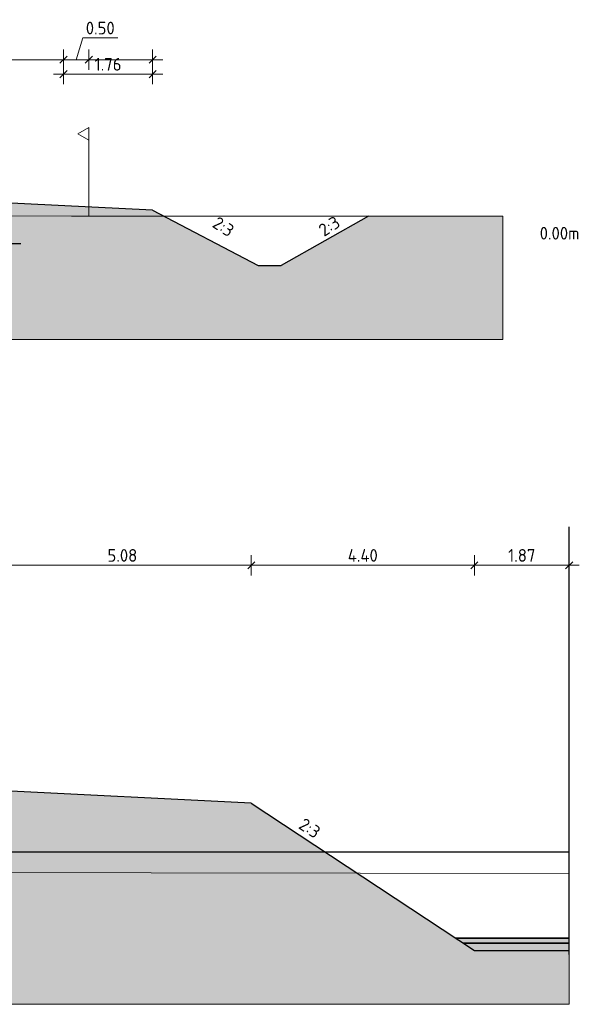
# Model space of a CAD drawing. Header units: metres. Extents: x -54 to 109, y -117 to 84.
# Tile 57 of 256: x 10 to 21, y -63 to -44. Entities that reach past the tile are written whole.
import ezdxf
from ezdxf.lldxf.tags import DXFTag

# ---------------------------------------------------------------- set-up
doc = ezdxf.new("R2010")
doc.units = ezdxf.units.M
doc.linetypes.add('AL-NAP_LIJN', pattern=[15.25, 12, -1.5, 0.25, -1.5])
doc.layers.get('Defpoints').update_dxf_attribs({"color": 151})
for name, color, linetype, lineweight in [('B-WE-GW-MAAIVELD-GD', 253, 'Continuous', 18), ('N-WE-GR-BOOM-S', 90, 'Continuous', 25), ('N-WE-KG-GRENS_PERCEEL-G', 10, 'KG-PERCEEL', 18), ('N-WE-WH-WATERPEIL_WINTERPEIL-GD', 150, 'Continuous', 35), ('N-WE-WH-WATERPEIL_ZOMERPEIL-GD', 150, 'Continuous', 35), ('X-XX-AL-CONSTRUCTIELIJN-GD', 7, 'Continuous', 25), ('X-XX-AL-M', 7, 'Continuous', 18), ('X-XX-AL-NAP-GD', 7, 'AL-NAP_LIJN', 25), ('X-XX-AL-T25', 7, 'Continuous', 25)]:
    doc.layers.add(name, color=color, linetype=linetype, lineweight=lineweight)
for name, color, linetype, lineweight, true_color in [('N-WE-GW-GROND_ZAND_DRAINEERZAND-V', 7, 'Continuous', 18, 0xf6e8be), ('N-WE-GW-GROND_ZAND_FUNDERINGSZAND-V', 7, 'Continuous', 18, 0xf8ed6b), ('N-WE-WH-WATERPEIL_ZOMERPEIL-V', 7, 'Continuous', 5, 0x0f87ff)]:
    doc.layers.add(name, color=color, linetype=linetype, lineweight=lineweight, true_color=true_color)
doc.styles.add('NLCS-ISO', font='NLCS-ISO.ttf')
doc.styles.add('NLCS-ISO-M100-T25', font='NLCS-ISO.ttf', dxfattribs={"height": 0.25})
tags = doc.linetypes.add('KG-PERCEEL', pattern='A,5.5,-2,["P",Standard,S=1.8,R=0,X=-0.5,Y=-0.9],-2,5.5,-2,[5,NLCS.shx,S=0.75,R=0,X=0,Y=0],-2', length=19).pattern_tags.tags
tags[6] = DXFTag(74, 10)
doc.dimstyles.new('NLCS-M100-T25-SCHRAP_L2_H2', dxfattribs={"dimscale": 0.1, "dimtxt": 2.5, "dimasz": 1.4, "dimexe": 2, "dimexo": 2, "dimgap": 0.7, "dimtad": 1, "dimzin": 0, "dimdsep": 46, "dimtxsty": 'NLCS-ISO-M100-T25', "dimblk": 'OBLIQUE', "dimcen": 0, "dimdle": 2, "dimclrd": 256, "dimclre": 256, "dimclrt": 256, "dimazin": 0, "dimtfac": 1, "dimtdec": 3, "dimtofl": 0, "dimtmove": 0, "dimatfit": 3, "dimldrblk": 'OBLIQUE', "dimfxl": 2, "dimfxlon": 1, "dimtfillclr": 256, "dimtolj": 1, "dimtzin": 0, "dimlwd": -1, "dimlwe": -1, "dimarcsym": 0})

# ---------------------------------------------------------------- blocks, each defined once
blk = doc.blocks.new('SOG-ERFGRENS_LINKS-D')
for p, q in [((-0.433, 3.25), (0, 3.5)), ((0, 3), (0, 3.5)), ((-0.433, 3.25), (0, 3)), ((0, 0), (0, 3))]:
    blk.add_line(p, q)
blk = doc.blocks.new('_Oblique')
at = {"color": 0, "linetype": 'ByBlock', "lineweight": -2}
blk.add_line((-0.5, -0.5), (0.5, 0.5), dxfattribs=at)
blk = doc.blocks.new('*D264')
at = {"layer": 'Defpoints', "color": 0, "transparency": 16777216}
for p in [(12.935, -44.725), (3.177, -47.206), (12.935, -47.694)]:
    blk.add_point(p, dxfattribs=at)
at = {"layer": 'X-XX-AL-M', "transparency": 16777216}
for p, q in [((3.177, -44.925), (3.177, -44.525)), ((12.935, -44.925), (12.935, -44.525)), ((2.977, -44.725), (13.135, -44.725))]:
    blk.add_line(p, q, dxfattribs=at)
at = {"layer": 'X-XX-AL-M', "transparency": 16777216, "xscale": 0.14, "yscale": 0.14, "zscale": 0.14, "rotation": 180}
blk.add_blockref('_Oblique', (3.177, -44.725), dxfattribs=at)
at = {"layer": 'X-XX-AL-M', "transparency": 16777216, "xscale": 0.14, "yscale": 0.14, "zscale": 0.14}
blk.add_blockref('_Oblique', (12.935, -44.725), dxfattribs=at)
at = {"layer": 'X-XX-AL-M', "transparency": 16777216, "insert": (8.056, -44.53), "char_height": 0.25, "attachment_point": 5, "style": 'NLCS-ISO-M100-T25'}
blk.add_mtext('\\A1;9.76', dxfattribs=at)
blk = doc.blocks.new('*D265')
at = {"layer": 'Defpoints', "color": 0, "transparency": 16777216}
for p in [(11.177, -45.01), (12.935, -47.694), (11.177, -47.81)]:
    blk.add_point(p, dxfattribs=at)
at = {"layer": 'X-XX-AL-M', "transparency": 16777216}
for p, q in [((11.177, -45.21), (11.177, -44.81)), ((12.935, -45.21), (12.935, -44.81)), ((13.135, -45.01), (10.977, -45.01))]:
    blk.add_line(p, q, dxfattribs=at)
at = {"layer": 'X-XX-AL-M', "transparency": 16777216, "xscale": 0.14, "yscale": 0.14, "zscale": 0.14, "rotation": 180}
blk.add_blockref('_Oblique', (11.177, -45.01), dxfattribs=at)
at = {"layer": 'X-XX-AL-M', "transparency": 16777216, "xscale": 0.14, "yscale": 0.14, "zscale": 0.14}
blk.add_blockref('_Oblique', (12.935, -45.01), dxfattribs=at)
at = {"layer": 'X-XX-AL-M', "transparency": 16777216, "insert": (12.056, -44.815), "char_height": 0.25, "attachment_point": 5, "style": 'NLCS-ISO-M100-T25'}
blk.add_mtext('\\A1;1.76', dxfattribs=at)
blk = doc.blocks.new('*D266')
at = {"layer": 'Defpoints', "color": 0, "transparency": 16777216}
for p in [(11.177, -44.725), (11.177, -47.81), (11.677, -47.811)]:
    blk.add_point(p, dxfattribs=at)
at = {"layer": 'X-XX-AL-M', "transparency": 16777216}
for p, q in [((11.427, -44.725), (11.556, -44.295)), ((11.556, -44.295), (12.246, -44.295)), ((11.177, -44.925), (11.177, -44.525)), ((11.677, -44.925), (11.677, -44.525)), ((11.877, -44.725), (10.977, -44.725))]:
    blk.add_line(p, q, dxfattribs=at)
at = {"layer": 'X-XX-AL-M', "transparency": 16777216, "xscale": 0.14, "yscale": 0.14, "zscale": 0.14, "rotation": 180}
blk.add_blockref('_Oblique', (11.177, -44.725), dxfattribs=at)
at = {"layer": 'X-XX-AL-M', "transparency": 16777216, "xscale": 0.14, "yscale": 0.14, "zscale": 0.14}
blk.add_blockref('_Oblique', (11.677, -44.725), dxfattribs=at)
at = {"layer": 'X-XX-AL-M', "transparency": 16777216, "insert": (11.901, -44.1), "char_height": 0.25, "attachment_point": 5, "style": 'NLCS-ISO-M100-T25'}
blk.add_mtext('\\A1;0.50', dxfattribs=at)
blk = doc.blocks.new('*D456')
at = {"layer": 'Defpoints', "color": 0, "transparency": 16777216}
for p in [(14.879, -54.694), (9.798, -59.13), (14.879, -59.384)]:
    blk.add_point(p, dxfattribs=at)
at = {"layer": 'X-XX-AL-M', "transparency": 16777216}
for p, q in [((9.798, -54.894), (9.798, -54.494)), ((14.879, -54.894), (14.879, -54.494)), ((9.598, -54.694), (15.079, -54.694))]:
    blk.add_line(p, q, dxfattribs=at)
at = {"layer": 'X-XX-AL-M', "transparency": 16777216, "xscale": 0.14, "yscale": 0.14, "zscale": 0.14, "rotation": 180}
blk.add_blockref('_Oblique', (9.798, -54.694), dxfattribs=at)
at = {"layer": 'X-XX-AL-M', "transparency": 16777216, "xscale": 0.14, "yscale": 0.14, "zscale": 0.14}
blk.add_blockref('_Oblique', (14.879, -54.694), dxfattribs=at)
at = {"layer": 'X-XX-AL-M', "transparency": 16777216, "insert": (12.338, -54.499), "char_height": 0.25, "attachment_point": 5, "style": 'NLCS-ISO-M100-T25'}
blk.add_mtext('\\A1;5.08', dxfattribs=at)
blk = doc.blocks.new('*D457')
at = {"layer": 'Defpoints', "color": 0, "transparency": 16777216}
for p in [(19.28, -54.694), (14.879, -59.384), (19.28, -62.287)]:
    blk.add_point(p, dxfattribs=at)
at = {"layer": 'X-XX-AL-M', "transparency": 16777216}
for p, q in [((14.879, -54.894), (14.879, -54.494)), ((19.28, -54.894), (19.28, -54.494)), ((14.679, -54.694), (19.48, -54.694))]:
    blk.add_line(p, q, dxfattribs=at)
at = {"layer": 'X-XX-AL-M', "transparency": 16777216, "xscale": 0.14, "yscale": 0.14, "zscale": 0.14, "rotation": 180}
blk.add_blockref('_Oblique', (14.879, -54.694), dxfattribs=at)
at = {"layer": 'X-XX-AL-M', "transparency": 16777216, "xscale": 0.14, "yscale": 0.14, "zscale": 0.14}
blk.add_blockref('_Oblique', (19.28, -54.694), dxfattribs=at)
at = {"layer": 'X-XX-AL-M', "transparency": 16777216, "insert": (17.079, -54.499), "char_height": 0.25, "attachment_point": 5, "style": 'NLCS-ISO-M100-T25'}
blk.add_mtext('\\A1;4.40', dxfattribs=at)
blk = doc.blocks.new('*D458')
at = {"layer": 'Defpoints', "color": 0, "transparency": 16777216}
for p in [(21.15, -54.694), (19.28, -62.287), (21.15, -62.287)]:
    blk.add_point(p, dxfattribs=at)
at = {"layer": 'X-XX-AL-M', "transparency": 16777216}
for p, q in [((19.28, -54.894), (19.28, -54.494)), ((21.15, -54.894), (21.15, -54.494)), ((19.08, -54.694), (21.35, -54.694))]:
    blk.add_line(p, q, dxfattribs=at)
at = {"layer": 'X-XX-AL-M', "transparency": 16777216, "xscale": 0.14, "yscale": 0.14, "zscale": 0.14, "rotation": 180}
blk.add_blockref('_Oblique', (19.28, -54.694), dxfattribs=at)
at = {"layer": 'X-XX-AL-M', "transparency": 16777216, "xscale": 0.14, "yscale": 0.14, "zscale": 0.14}
blk.add_blockref('_Oblique', (21.15, -54.694), dxfattribs=at)
at = {"layer": 'X-XX-AL-M', "transparency": 16777216, "insert": (20.215, -54.499), "char_height": 0.25, "attachment_point": 5, "style": 'NLCS-ISO-M100-T25'}
blk.add_mtext('\\A1;1.87', dxfattribs=at)

msp = doc.modelspace()

# ---------------------------------------------------------------- hatches: boundary and pattern name
at = {"layer": 'N-WE-GW-GROND_ZAND_DRAINEERZAND-V'}
h = msp.add_hatch(color=256, dxfattribs=at)
h.dxf.hatch_style = 1
h.paths.add_polyline_path([(3.177, -47.206), (3.177, -47.348), (3.384, -47.365), (3.391, -47.366), (3.393, -47.368), (4.688, -48.346), (6.579, -48.346), (7.265, -47.807), (7.504, -47.806), (7.645, -47.802), (13.158, -47.811), (12.935, -47.694)])
h.paths.add_polyline_path([(5.79, -48.788), (5.974, -48.811), (6.164, -48.671), (6.579, -48.346), (4.688, -48.346), (5.166, -48.707)])
h = msp.add_hatch(color=256, dxfattribs=at)
h.dxf.hatch_style = 1
h.paths.add_polyline_path([(6.794, -59.18), (4.614, -59.125), (4.614, -59.264), (4.614, -60.346), (16.337, -60.346), (14.879, -59.384), (6.794, -58.98)])
h = msp.add_hatch(color=256, dxfattribs=at)
h.dxf.hatch_style = 1
h.paths.add_polyline_path([(16.973, -60.766), (16.337, -60.346), (4.614, -60.346), (4.614, -60.743), (4.654, -60.743)])
at = {"layer": 'N-WE-GW-GROND_ZAND_FUNDERINGSZAND-V'}
h = msp.add_hatch(color=256, dxfattribs=at)
h.dxf.hatch_style = 1
h.paths.add_polyline_path([(15.016, -48.782), (13.158, -47.811), (11.333, -47.811), (11.177, -47.81), (7.826, -47.804), (7.645, -47.802), (7.504, -47.806), (7.265, -47.807), (6.164, -48.671), (5.974, -48.811), (5.79, -48.788), (5.166, -48.707), (3.391, -47.366), (3.177, -47.348), (3.177, -47.406), (-0.823, -47.306), (-0.823, -47.281), (-2.125, -47.244), (-2.553, -47.238), (-2.972, -47.234), (-3.823, -47.239), (-3.823, -47.258), (-4.445, -47.243), (-5.35, -47.245), (-5.536, -47.245), (-5.572, -47.242), (-5.572, -47.214), (-7.823, -47.158), (-7.823, -46.971), (-10.687, -46.863), (-11.252, -46.837), (-11.252, -46.962), (-11.579, -46.97), (-11.579, -46.972), (-11.585, -46.97), (-14.852, -47.052), (-14.852, -46.98), (-14.878, -46.985), (-14.937, -47), (-14.937, -46.85), (-16.162, -46.945), (-17.376, -47.032), (-17.997, -47.354), (-18.667, -47.694), (-18.667, -50.24), (19.839, -50.24), (19.839, -47.811), (17.194, -47.811), (15.469, -48.782)])
h = msp.add_hatch(color=256, dxfattribs=at)
h.dxf.hatch_style = 1
h.paths.add_polyline_path([(-36.856, -58.687), (-36.874, -58.669), (-41.273, -58.745), (-41.483, -58.748), (-42.495, -58.765), (-43.604, -58.785), (-43.604, -58.92), (-47.638, -59.021), (-47.638, -58.874), (-47.635, -58.875), (-48.493, -58.759), (-49.557, -58.859), (-51.391, -58.85), (-51.391, -63.35), (21.15, -63.35), (21.15, -62.287), (19.28, -62.287), (16.973, -60.766), (4.654, -60.743), (4.151, -60.741), (4.091, -60.741), (3.623, -61.003), (2.186, -61.793), (1.854, -61.965), (1.678, -62.052), (1.266, -62.309), (1.083, -62.314), (-0.819, -62.286), (-1.462, -61.816), (-1.733, -61.595), (-4.604, -59.312), (-6.105, -59.248), (-7.077, -59.228), (-8.525, -59.17), (-8.779, -59.161), (-8.893, -59.159), (-10.241, -59.11), (-12.006, -58.796), (-12.135, -58.786), (-12.298, -58.851), (-12.76, -58.89), (-12.841, -58.897), (-13.03, -58.908), (-13.033, -58.906), (-13.293, -58.847), (-15.188, -58.841), (-16.886, -58.829), (-18.698, -58.749), (-18.928, -58.737), (-19.249, -58.725), (-19.892, -58.708), (-19.949, -58.772), (-22.503, -58.658), (-23.354, -58.64), (-23.465, -58.654), (-23.767, -58.659), (-25.753, -58.659), (-25.8, -58.659), (-25.866, -58.659), (-29.311, -58.673), (-30.356, -58.683), (-30.356, -58.725), (-36.856, -58.887)])
at = {"layer": 'N-WE-WH-WATERPEIL_ZOMERPEIL-V'}
h = msp.add_hatch(color=256, dxfattribs=at)
h.dxf.hatch_style = 1
h.paths.add_polyline_path([(21.15, -62.047), (18.916, -62.047), (19.28, -62.287), (21.15, -62.287)])

# ---------------------------------------------------------------- linework, layer by layer
at = {"layer": 'B-WE-GW-MAAIVELD-GD'}
for p, q in [((11.333, -47.811), (11.734, -47.811)), ((11.734, -47.811), (19.839, -47.811))]:
    msp.add_line(p, q, dxfattribs=at)
for points in [[(8.883, -47.803), (11.333, -47.811)], [(-10.241, -59.11), (-8.893, -59.159), (-8.779, -59.161), (-8.525, -59.17), (-7.077, -59.228), (-6.105, -59.248), (-4.604, -59.312), (-1.733, -61.595), (-1.462, -61.816), (-0.819, -62.286), (1.083, -62.314), (1.266, -62.309), (1.678, -62.052), (1.854, -61.965), (2.186, -61.793), (3.623, -61.003), (4.091, -60.741), (4.151, -60.741), (4.654, -60.743), (21.15, -60.773)]]:
    msp.add_lwpolyline(points, dxfattribs=at)
at = {"layer": 'Defpoints'}
msp.add_line((21.15, -62.371), (21.15, -53.937), dxfattribs=at)
at = {"layer": 'N-WE-GR-BOOM-S'}
for p, q in [((12.935, -47.694), (3.177, -47.206)), ((12.935, -47.694), (15.016, -48.782)), ((17.194, -47.811), (15.469, -48.782)), ((15.016, -48.782), (15.469, -48.782)), ((14.879, -59.384), (6.794, -58.98)), ((14.879, -59.384), (19.28, -62.287)), ((19.28, -62.287), (21.15, -62.287))]:
    msp.add_line(p, q, dxfattribs=at)
at = {"layer": 'N-WE-GW-GROND_ZAND_FUNDERINGSZAND-V', "flags": 128}
for points in [[(-18.667, -47.694), (-18.667, -50.24), (19.839, -50.24), (19.839, -47.811)], [(-51.391, -58.85), (-51.391, -63.35), (21.15, -63.35), (21.15, -62.287)]]:
    msp.add_lwpolyline(points, dxfattribs=at)
at = {"layer": 'N-WE-WH-WATERPEIL_WINTERPEIL-GD'}
msp.add_line((19.068, -62.147), (21.15, -62.147), dxfattribs=at)
at = {"layer": 'N-WE-WH-WATERPEIL_ZOMERPEIL-GD'}
msp.add_line((18.916, -62.047), (21.15, -62.047), dxfattribs=at)
at = {"layer": 'X-XX-AL-NAP-GD'}
for p, q in [((-18.667, -48.346), (11.333, -48.346)), ((-51.391, -60.346), (21.15, -60.346))]:
    msp.add_line(p, q, dxfattribs=at)

# ---------------------------------------------------------------- block references
at = {"layer": 'N-WE-KG-GRENS_PERCEEL-G', "xscale": 0.5, "yscale": 0.5}
msp.add_blockref('SOG-ERFGRENS_LINKS-D', (11.677, -47.811), dxfattribs=at)

# ---------------------------------------------------------------- texts
at = {"layer": 'X-XX-AL-CONSTRUCTIELIJN-GD', "insert": (21.353, -48.146), "char_height": 0.25, "attachment_point": 6, "style": 'NLCS-ISO'}
msp.add_mtext('0.00m', dxfattribs=at)
at = {"layer": 'X-XX-AL-T25', "color": 7, "linetype": 'Continuous', "lineweight": 25, "char_height": 0.25, "attachment_point": 8, "style": 'NLCS-ISO'}
for insert, rotation in [((14.263, -48.122), 327), ((16.487, -48.111), 33), ((15.965, -59.981), 327)]:
    msp.add_mtext('2:3', dxfattribs=dict(at, insert=insert, rotation=rotation))

# ---------------------------------------------------------------- dimensions: what is measured, and where the dimension line sits
at = {"layer": 'X-XX-AL-M'}
for base, p1, p2, picture, middle in [((11.177, -44.725), (11.677, -47.811), (11.177, -47.81), '*D266', (11.626, -44.1)), ((12.935, -44.725), (3.177, -47.206), (12.935, -47.694), '*D264', (8.056, -44.53)), ((11.177, -45.01), (12.935, -47.694), (11.177, -47.81), '*D265', (12.056, -44.815)), ((14.879, -54.694), (9.798, -59.13), (14.879, -59.384), '*D456', (12.338, -54.499)), ((19.28, -54.694), (14.879, -59.384), (19.28, -62.287), '*D457', (17.079, -54.499)), ((21.15, -54.694), (19.28, -62.287), (21.15, -62.287), '*D458', (20.215, -54.499))]:
    dim = msp.add_linear_dim(base=base, p1=p1, p2=p2, dimstyle='NLCS-M100-T25-SCHRAP_L2_H2', override={"dimtmove": 1}, dxfattribs=at)
    dim.commit()
    dim.dimension.update_dxf_attribs({"geometry": picture, "text_midpoint": middle})

doc.saveas('drawing.dxf')
